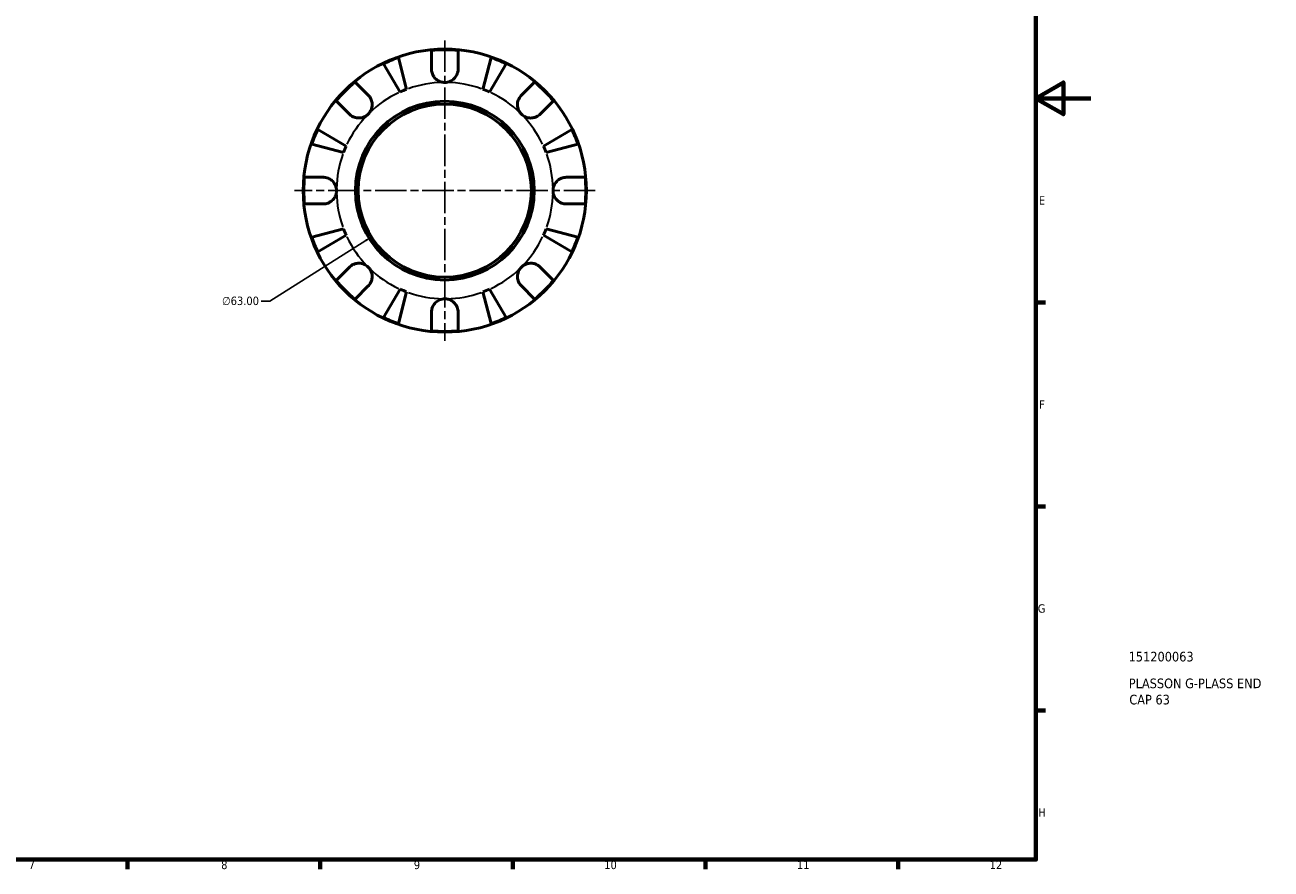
# Model space of a CAD drawing. Header units: millimetres. Extents: x 0 to 907, y 0 to 594.
# Tile 4 of 5: x 453 to 907, y 17 to 324. Entities that reach past the tile are written whole.
import ezdxf

# ---------------------------------------------------------------- set-up
doc = ezdxf.new("R2010")
doc.units = ezdxf.units.MM
doc.linetypes.add('CHAIN', pattern=[0.7087, 0.4724, -0.0591, 0.1181, -0.0591])
for name, color, linetype, lineweight in [('Border (ANSI)', 7, 'Continuous', 70), ('Center Mark (ANSI)', 7, 'Continuous', 25), ('Dimension (ANSI)', 7, 'Continuous', 25), ('Title (ISO)', 7, 'Continuous', 50), ('Visible (ANSI)', 7, 'Continuous', 50), ('Visible Narrow (ANSI)', 7, 'Continuous', 35)]:
    doc.layers.add(name, color=color, linetype=linetype, lineweight=lineweight)
doc.styles.add('Note Text (ANSI)', font='tahoma.ttf')
doc.styles.add('Note Text (ISO)', font='tahoma.ttf')
doc.dimstyles.new('Default - mm (ANSI)', dxfattribs={"dimtxt": 3.048, "dimasz": 2.5, "dimexe": 3.175, "dimexo": 1.6002, "dimgap": 0.8, "dimtad": 0, "dimtoh": 1, "dimrnd": 1e-08, "dimzin": 4, "dimdsep": 46, "dimtxsty": 'Note Text (ANSI)', "dimcen": 0.09, "dimdle": 10, "dimclrd": 256, "dimclre": 256, "dimclrt": 256, "dimadec": 1, "dimazin": 1, "dimtfac": 1, "dimtofl": 0, "dimtmove": 0, "dimatfit": 3, "dimfxl": 1, "dimtolj": 1, "dimtzin": 4, "dimlwd": -1, "dimlwe": -1, "dimarcsym": 0})

# ---------------------------------------------------------------- blocks, each defined once
blk = doc.blocks.new('Borders Default Border')
at = {"layer": 'Border (ANSI)'}
for p, q in [((821, 222.75), (824.45, 222.75)), ((821, 148.5), (824.45, 148.5)), ((821, 74.25), (824.45, 74.25)), ((490.58, 20), (490.58, 16.55)), ((560.67, 20), (560.67, 16.55)), ((630.75, 20), (630.75, 16.55)), ((700.83, 20), (700.83, 16.55)), ((770.92, 20), (770.92, 16.55))]:
    blk.add_line(p, q, dxfattribs=at)
at = {"layer": 'Border (ANSI)', "flags": 128}
for points in [[(20, 20), (20, 574), (821, 574), (821, 20), (20, 20)], [(841, 297), (821, 297), (831, 302.77), (831, 291.23), (821, 297)]]:
    blk.add_lwpolyline(points, dxfattribs=at)
at = {"layer": 'Border (ANSI)', "attachment_point": 7, "style": 'Note Text (ANSI)'}
for s, insert, char_height in [('E', (822.05, 258.35), 3.05), ('F', (822.14, 184.1), 3.05), ('G', (821.66, 109.79), 3.05), ('H', (821.81, 35.6), 3.05), ('7', (454.6, 16.55), 3.05), ('8', (524.63, 16.48), 3.05), ('9', (594.7, 16.49), 3.05), ('10', (663.96, 16.49), 3.048), ('11', (734.04, 16.55), 3.048), ('12', (804.13, 16.55), 3.048)]:
    blk.add_mtext(s, dxfattribs=dict(at, insert=insert, char_height=char_height))
blk = doc.blocks.new('Title Blocks ISO')
at = {"layer": 'Title (ISO)', "style": 'Note Text (ISO)'}
for tag, p in [('PART_NUMBER_001', (33.69, 72.11)), ('DESCRIPTION_001', (33.74, 62.38)), ('DESCRIPTION_002', (33.94, 56.47))]:
    blk.add_attdef(tag, p, '', height=3.5, dxfattribs=at)
blk = doc.blocks.new('*D8')
at = {"layer": 'Defpoints', "color": 0, "transparency": 16777216}
for p in [(632.59, 280.26), (579.34, 246.59)]:
    blk.add_point(p, dxfattribs=at)
at = {"layer": 'Dimension (ANSI)', "transparency": 16777216}
for p, q in [((605.88, 263.43), (606.06, 263.43)), ((605.97, 263.34), (605.97, 263.52)), ((542.36, 223.21), (577.23, 245.26)), ((539.14, 223.21), (542.36, 223.21))]:
    blk.add_line(p, q, dxfattribs=at)
blk.add_solid([(577.01, 245.61), (577.45, 244.91), (579.34, 246.59)], dxfattribs=at)
at = {"layer": 'Dimension (ANSI)', "transparency": 16777216, "insert": (524.95, 224.85), "char_height": 3.048, "attachment_point": 1, "style": 'Note Text (ANSI)'}
blk.add_mtext('\\A1;∅63.00', dxfattribs=at)

msp = doc.modelspace()

# ---------------------------------------------------------------- linework, layer by layer
at = {"layer": 'Center Mark (ANSI)', "linetype": 'CHAIN', "ltscale": 24.192183}
for p, q in [((605.9666, 318.1024), (605.9666, 208.7524)), ((660.6416, 263.4274), (551.2916, 263.4274))]:
    msp.add_line(p, q, dxfattribs=at)
at = {"layer": 'Visible (ANSI)'}
for p, q in [((601.1166, 307.6524), (601.1166, 314.4524)), ((610.8166, 314.4524), (610.8166, 307.6524)), ((589.7421, 299.3043), (583.6856, 309.5862)), ((589.0825, 311.8216), (592.0703, 300.2687)), ((619.863, 300.2687), (622.8508, 311.8216)), ((628.2477, 309.5862), (622.1912, 299.3043)), ((573.316, 302.937), (578.1243, 298.1286)), ((633.809, 298.1286), (638.6173, 302.937)), ((571.2654, 291.2697), (566.457, 296.0781)), ((645.4763, 296.0781), (640.6679, 291.2697)), ((559.8079, 285.7084), (570.0897, 279.6519)), ((641.8436, 279.6519), (652.1254, 285.7084)), ((569.1253, 277.3237), (557.5724, 280.3115)), ((654.3609, 280.3115), (642.808, 277.3237)), ((554.9416, 268.2774), (561.7416, 268.2774)), ((650.1916, 268.2774), (656.9917, 268.2774)), ((561.7416, 258.5774), (554.9416, 258.5774)), ((656.9917, 258.5774), (650.1916, 258.5774)), ((557.5724, 246.5432), (569.1253, 249.531)), ((642.808, 249.531), (654.3609, 246.5432)), ((570.0897, 247.2028), (559.8079, 241.1464)), ((652.1254, 241.1464), (641.8436, 247.2028)), ((566.457, 230.7767), (571.2654, 235.585)), ((640.6679, 235.585), (645.4763, 230.7767)), ((578.1243, 228.7261), (573.316, 223.9177)), ((583.6856, 217.2686), (589.7421, 227.5504)), ((622.1912, 227.5504), (628.2477, 217.2686)), ((638.6173, 223.9177), (633.809, 228.7261)), ((592.0703, 226.5861), (589.0825, 215.0331)), ((622.8508, 215.0331), (619.863, 226.5861)), ((601.1166, 212.4023), (601.1166, 219.2024)), ((610.8166, 219.2024), (610.8166, 212.4023))]:
    msp.add_line(p, q, dxfattribs=at)
for radius in [51.5, 32.53, 31.5]:
    msp.add_circle((605.9666, 263.4274), radius, dxfattribs=at)
for radius, start, end in [(51.255, 84.570271, 95.429729), (51.255, 109.233242, 115.766758), (51.255, 64.233242, 70.766758), (51.255, 129.570271, 140.429729), (39.375, 110.666222, 114.333778), (39.375, 65.666222, 69.333778), (51.255, 39.570271, 50.429729), (51.255, 154.233242, 160.766758), (51.255, 19.233242, 25.766758), (39.375, 155.666222, 159.333778), (39.375, 20.666222, 24.333778), (51.255, 174.570271, 185.429729), (51.255, 354.570271, 5.429729), (39.375, 200.666222, 204.333778), (39.375, 335.666222, 339.333778), (51.255, 199.233242, 205.766758), (51.255, 334.233242, 340.766758), (51.255, 219.570271, 230.429729), (39.375, 245.666222, 249.333778), (39.375, 290.666222, 294.333778), (51.255, 309.570271, 320.429729), (51.255, 244.233242, 250.766758), (51.255, 289.233242, 295.766758), (51.255, 264.570271, 275.429729)]:
    msp.add_arc((605.9666, 263.4274), radius, start, end, dxfattribs=at)
for points, knots in [([(605.9666, 302.8024), (605.4813, 302.8024), (604.9989, 302.8752), (604.0143, 303.1793), (603.5238, 303.4272), (602.6855, 304.0464), (602.3354, 304.3998), (601.7943, 305.1432), (601.5928, 305.5156), (601.3486, 306.1479), (601.2755, 306.3951), (601.1749, 306.8685), (601.1438, 307.0931), (601.1205, 307.4291), (601.1166, 307.5411), (601.1166, 307.6524)], [0, 0, 0, 0, 0.145589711, 0.145589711, 0.30930841, 0.30930841, 0.458305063, 0.458305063, 0.587351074, 0.587351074, 0.667754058, 0.667754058, 0.739991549, 0.739991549, 0.776322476, 0.776322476, 0.776322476, 0.776322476]), ([(610.8166, 307.6524), (610.8166, 307.4484), (610.8038, 307.242), (610.7482, 306.8095), (610.7032, 306.5841), (610.5623, 306.0743), (610.4564, 305.793), (610.0787, 305.0214), (609.7481, 304.5627), (608.9058, 303.7474), (608.3952, 303.4104), (607.2434, 302.9299), (606.6088, 302.8024), (605.9666, 302.8024)], [-0.785164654, -0.785164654, -0.785164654, -0.785164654, -0.716742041, -0.716742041, -0.642593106, -0.642593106, -0.548173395, -0.548173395, -0.375844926, -0.375844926, -0.192659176, -0.192659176, 0, 0, 0, 0]), ([(578.1243, 298.1286), (578.2063, 298.0466), (578.286, 297.9611), (578.565, 297.6385), (578.7475, 297.3824), (579.0764, 296.807), (579.2169, 296.4876), (579.4741, 295.6674), (579.5505, 295.1589), (579.5374, 294.0308), (579.4144, 293.4238), (578.9369, 292.2624), (578.5781, 291.7234), (578.1243, 291.2697)], [-0.780900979, -0.780900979, -0.780900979, -0.780900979, -0.742496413, -0.742496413, -0.641680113, -0.641680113, -0.533087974, -0.533087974, -0.377279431, -0.377279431, -0.192503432, -0.192503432, 0, 0, 0, 0]), ([(633.809, 291.2697), (633.5408, 291.5378), (633.3051, 291.8364), (632.8943, 292.5047), (632.7262, 292.8753), (632.4494, 293.7677), (632.3768, 294.2943), (632.4026, 295.3242), (632.4932, 295.8167), (632.7665, 296.6076), (632.911, 296.9145), (633.2492, 297.4762), (633.4391, 297.7298), (633.7008, 298.0178), (633.7544, 298.074), (633.809, 298.1286)], [0, 0, 0, 0, 0.113756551, 0.113756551, 0.235380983, 0.235380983, 0.394308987, 0.394308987, 0.546306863, 0.546306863, 0.652040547, 0.652040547, 0.753818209, 0.753818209, 0.779337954, 0.779337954, 0.779337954, 0.779337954]), ([(578.1243, 291.2697), (577.8562, 291.0016), (577.5576, 290.7658), (576.8893, 290.3551), (576.5188, 290.187), (575.6263, 289.9101), (575.0997, 289.8375), (574.0698, 289.8633), (573.5774, 289.9539), (572.7864, 290.2272), (572.4795, 290.3718), (571.9178, 290.7099), (571.6642, 290.8999), (571.3762, 291.1615), (571.32, 291.2151), (571.2654, 291.2697)], [0, 0, 0, 0, 0.113756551, 0.113756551, 0.235380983, 0.235380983, 0.394308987, 0.394308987, 0.546306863, 0.546306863, 0.652040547, 0.652040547, 0.753818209, 0.753818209, 0.779337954, 0.779337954, 0.779337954, 0.779337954]), ([(640.6679, 291.2697), (640.5859, 291.1877), (640.5004, 291.1081), (640.1778, 290.829), (639.9217, 290.6465), (639.3463, 290.3177), (639.0269, 290.1771), (638.2067, 289.9199), (637.6982, 289.8435), (636.57, 289.8566), (635.963, 289.9796), (634.8017, 290.4571), (634.2627, 290.816), (633.809, 291.2697)], [-0.780900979, -0.780900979, -0.780900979, -0.780900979, -0.742496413, -0.742496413, -0.641680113, -0.641680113, -0.533087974, -0.533087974, -0.377279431, -0.377279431, -0.192503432, -0.192503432, 0, 0, 0, 0]), ([(561.7416, 268.2774), (561.8937, 268.2774), (562.047, 268.2702), (562.48, 268.229), (562.7597, 268.178), (563.3531, 268.0136), (563.663, 267.8932), (564.4233, 267.5018), (564.8476, 267.1896), (565.642, 266.3739), (565.9822, 265.8593), (566.4647, 264.7028), (566.5916, 264.0679), (566.5916, 263.4274)], [-0.775077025, -0.775077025, -0.775077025, -0.775077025, -0.725603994, -0.725603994, -0.635942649, -0.635942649, -0.533656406, -0.533656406, -0.3753162, -0.3753162, -0.192167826, -0.192167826, 0, 0, 0, 0]), ([(645.3416, 263.4274), (645.3416, 263.8628), (645.4003, 264.2962), (645.6433, 265.1782), (645.8384, 265.6181), (646.4266, 266.5474), (646.8553, 267.0006), (647.6919, 267.6045), (648.056, 267.8008), (648.7158, 268.0572), (649.0013, 268.1381), (649.5818, 268.2481), (649.8746, 268.2756), (650.1726, 268.2773), (650.1821, 268.2774), (650.1916, 268.2774)], [-3.375359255, -3.375359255, -3.375359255, -3.375359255, -3.244720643, -3.244720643, -3.100812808, -3.100812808, -2.913185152, -2.913185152, -2.785408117, -2.785408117, -2.690943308, -2.690943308, -2.594272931, -2.594272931, -2.591082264, -2.591082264, -2.591082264, -2.591082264]), ([(566.5916, 263.4274), (566.5916, 262.9919), (566.533, 262.5585), (566.2899, 261.6765), (566.0949, 261.2366), (565.5067, 260.3074), (565.078, 259.8542), (564.2414, 259.2502), (563.8773, 259.0539), (563.2175, 258.7976), (562.932, 258.7166), (562.3515, 258.6066), (562.0587, 258.5792), (561.7607, 258.5774), (561.7512, 258.5774), (561.7416, 258.5774)], [-3.375359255, -3.375359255, -3.375359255, -3.375359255, -3.244720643, -3.244720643, -3.100812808, -3.100812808, -2.913185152, -2.913185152, -2.785408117, -2.785408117, -2.690943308, -2.690943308, -2.594272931, -2.594272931, -2.591082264, -2.591082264, -2.591082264, -2.591082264]), ([(650.1916, 258.5774), (650.0396, 258.5774), (649.8863, 258.5845), (649.4533, 258.6257), (649.1736, 258.6767), (648.5802, 258.8412), (648.2703, 258.9616), (647.51, 259.3529), (647.0857, 259.6651), (646.2913, 260.4808), (645.9511, 260.9954), (645.4686, 262.152), (645.3416, 262.7868), (645.3416, 263.4274)], [-0.775077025, -0.775077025, -0.775077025, -0.775077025, -0.725603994, -0.725603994, -0.635942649, -0.635942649, -0.533656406, -0.533656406, -0.3753162, -0.3753162, -0.192167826, -0.192167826, 0, 0, 0, 0]), ([(571.2654, 235.585), (571.3474, 235.667), (571.4329, 235.7467), (571.7555, 236.0258), (572.0116, 236.2083), (572.587, 236.5371), (572.9064, 236.6776), (573.7266, 236.9349), (574.2351, 237.0112), (575.3633, 236.9981), (575.9703, 236.8751), (577.1316, 236.3976), (577.6706, 236.0388), (578.1243, 235.585)], [-0.780900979, -0.780900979, -0.780900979, -0.780900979, -0.742496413, -0.742496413, -0.641680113, -0.641680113, -0.533087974, -0.533087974, -0.377279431, -0.377279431, -0.192503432, -0.192503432, 0, 0, 0, 0]), ([(633.809, 235.585), (634.0771, 235.8532), (634.3757, 236.0889), (635.044, 236.4997), (635.4145, 236.6678), (636.307, 236.9446), (636.8336, 237.0173), (637.8635, 236.9914), (638.3559, 236.9008), (639.1469, 236.6275), (639.4538, 236.483), (640.0155, 236.1448), (640.2691, 235.9549), (640.5571, 235.6932), (640.6133, 235.6397), (640.6679, 235.585)], [0, 0, 0, 0, 0.113756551, 0.113756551, 0.235380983, 0.235380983, 0.394308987, 0.394308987, 0.546306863, 0.546306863, 0.652040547, 0.652040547, 0.753818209, 0.753818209, 0.779337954, 0.779337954, 0.779337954, 0.779337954]), ([(578.1243, 235.585), (578.3924, 235.3169), (578.6282, 235.0183), (579.039, 234.35), (579.207, 233.9795), (579.4839, 233.087), (579.5565, 232.5604), (579.5307, 231.5305), (579.4401, 231.0381), (579.1668, 230.2472), (579.0223, 229.9403), (578.6841, 229.3785), (578.4942, 229.125), (578.2325, 228.8369), (578.1789, 228.7807), (578.1243, 228.7261)], [0, 0, 0, 0, 0.113756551, 0.113756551, 0.235380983, 0.235380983, 0.394308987, 0.394308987, 0.546306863, 0.546306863, 0.652040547, 0.652040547, 0.753818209, 0.753818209, 0.779337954, 0.779337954, 0.779337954, 0.779337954]), ([(633.809, 228.7261), (633.727, 228.8081), (633.6473, 228.8936), (633.3683, 229.2162), (633.1857, 229.4723), (632.8569, 230.0477), (632.7164, 230.3672), (632.4592, 231.1873), (632.3828, 231.6958), (632.3959, 232.824), (632.5189, 233.431), (632.9964, 234.5924), (633.3552, 235.1313), (633.809, 235.585)], [-0.780900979, -0.780900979, -0.780900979, -0.780900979, -0.742496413, -0.742496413, -0.641680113, -0.641680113, -0.533087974, -0.533087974, -0.377279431, -0.377279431, -0.192503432, -0.192503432, 0, 0, 0, 0]), ([(601.1166, 219.2024), (601.1166, 219.3544), (601.1238, 219.5077), (601.165, 219.9407), (601.216, 220.2204), (601.3804, 220.8139), (601.5008, 221.1237), (601.8922, 221.884), (602.2044, 222.3083), (603.0201, 223.1028), (603.5347, 223.4429), (604.6912, 223.9255), (605.3261, 224.0524), (605.9666, 224.0524)], [-0.775077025, -0.775077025, -0.775077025, -0.775077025, -0.725603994, -0.725603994, -0.635942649, -0.635942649, -0.533656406, -0.533656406, -0.3753162, -0.3753162, -0.192167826, -0.192167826, 0, 0, 0, 0]), ([(605.9666, 224.0524), (606.4021, 224.0524), (606.8355, 223.9937), (607.7175, 223.7507), (608.1574, 223.5556), (609.0867, 222.9674), (609.5399, 222.5388), (610.1438, 221.7021), (610.3401, 221.3381), (610.5964, 220.6782), (610.6774, 220.3927), (610.7874, 219.8122), (610.8149, 219.5195), (610.8166, 219.2214), (610.8166, 219.2119), (610.8166, 219.2024)], [-3.375359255, -3.375359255, -3.375359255, -3.375359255, -3.244720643, -3.244720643, -3.100812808, -3.100812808, -2.913185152, -2.913185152, -2.785408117, -2.785408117, -2.690943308, -2.690943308, -2.594272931, -2.594272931, -2.591082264, -2.591082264, -2.591082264, -2.591082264])]:
    msp.add_open_spline(points, degree=3, knots=knots, dxfattribs=at)
at = {"layer": 'Visible Narrow (ANSI)'}
for start, end in [(91.033311, 109.632911), (70.367089, 88.966689), (115.367089, 133.966689), (46.033311, 64.632911), (136.033311, 154.632911), (25.367089, 43.966689), (160.367089, 178.966689), (1.033311, 19.632911), (181.033311, 199.632911), (340.367089, 358.966689), (205.367089, 223.966689), (316.033311, 334.632911), (226.033311, 244.632911), (295.367089, 313.966689), (250.367089, 268.966689), (271.033311, 289.632911)]:
    msp.add_arc((605.9666, 263.4274), 39.375, start, end, dxfattribs=at)

# ---------------------------------------------------------------- block references
msp.add_blockref('Borders Default Border', (0, 0))
msp.add_blockref('Title Blocks ISO', (821, 20)).add_auto_attribs({'PART_NUMBER_001': '151200063', 'DESCRIPTION_001': 'PLASSON G-PLASS END', 'DESCRIPTION_002': 'CAP 63'})

# ---------------------------------------------------------------- dimensions: what is measured, and where the dimension line sits
at = {"layer": 'Dimension (ANSI)'}
dim = msp.add_diameter_dim_2p(p1=(632.5915, 280.2609), p2=(579.3418, 246.5939), dimstyle='Default - mm (ANSI)', override={"dimgap": 0.8, "dimtih": 1, "dimdec": 2, "dimlfac": 1, "dimtol": 0, "dimlim": 0, "dimtp": 0, "dimtm": 0, "dimtdec": 2}, dxfattribs=at)
dim.commit()
dim.dimension.update_dxf_attribs({"geometry": '*D8', "text_midpoint": (531.6436, 223.2127), "dimtype": 163})

doc.saveas('drawing.dxf')
